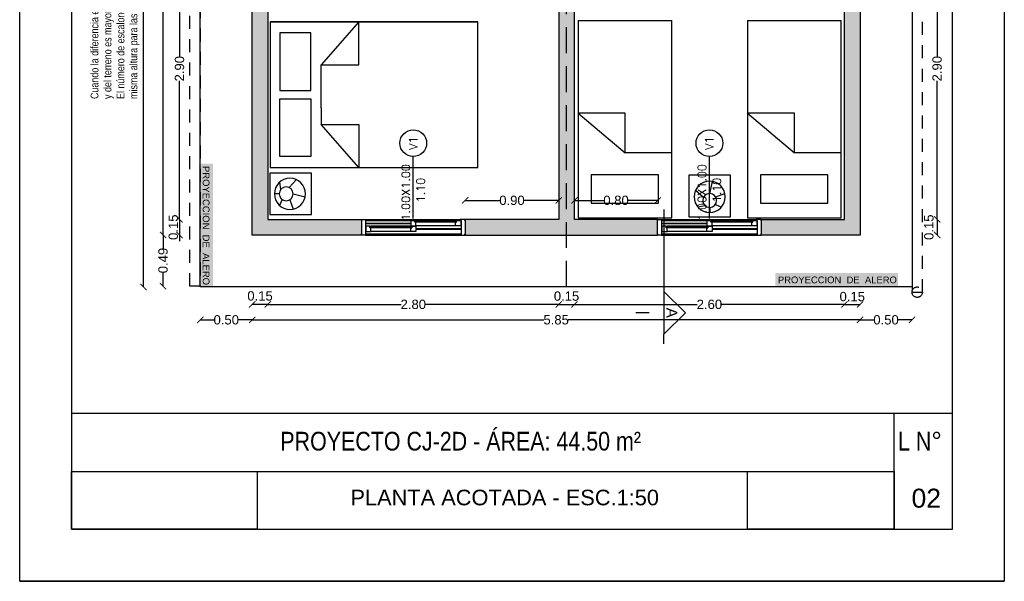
# Model space of a CAD drawing. Header units: millimetres. Extents: x 201 to 840, y 135 to 685.
# Tile 172 of 219: x 324.85 to 334.32, y 335.53 to 340.93. Entities that reach past the tile are written whole.
import ezdxf
from ezdxf.enums import TextEntityAlignment as Align

# ---------------------------------------------------------------- set-up
doc = ezdxf.new("R2010")
doc.units = ezdxf.units.MM
doc.linetypes.add('HIDDEN', pattern=[0.375, 0.25, -0.125])
doc.linetypes.add('HIDDEN2', pattern=[0.1875, 0.125, -0.0625])
for name, color, linetype in [('01', 1, 'Continuous'), ('ABERTURAS', 2, 'Continuous'), ('cota', 2, 'Continuous'), ('EQUIPAMIENTO MOVIL', 1, 'Continuous'), ('L1', 2, 'Continuous'), ('LAMINA', 6, 'Continuous'), ('LINEA DE CORTE', 4, 'Continuous'), ('LLAMADAS', 1, 'Continuous'), ('LLENO MURO', 251, 'Continuous'), ('muro', 6, 'Continuous'), ('piso', 1, 'Continuous'), ('pluvial', 30, 'Continuous'), ('PROYECCIONES', 2, 'Continuous'), ('TEXT', 4, 'Continuous'), ('TEXTO LAMINA', 2, 'Continuous')]:
    doc.layers.add(name, color=color, linetype=linetype)
doc.styles.add('ARIAL', font='arial.ttf', dxfattribs={"height": 0.06})
doc.styles.add('ROMANS', font='romans.shx')
doc.styles.get("Standard").update_dxf_attribs({"font": 'arial.ttf'})
doc.styles.add('STYLE1', font='ARIALUNI.TTF', dxfattribs={"height": 0.09})
doc.dimstyles.new('D3', dxfattribs={"dimscale": 0, "dimtxt": 0.09, "dimasz": 0.06, "dimexe": 0, "dimexo": 0.15, "dimgap": 0, "dimtad": 0, "dimzin": 0, "dimdsep": 46, "dimtxsty": 'STYLE1', "dimblk": 'ARCHTICK', "dimcen": 1, "dimse1": 1, "dimse2": 1, "dimclrd": 1, "dimclre": 1, "dimclrt": 3, "dimadec": 0, "dimazin": 0, "dimtfac": 1, "dimtmove": 2, "dimatfit": 1, "dimldrblk": 'OPEN90', "dimfxl": 1, "dimtolj": 1, "dimtzin": 0, "dimarcsym": 0})
picture_1 = doc.add_image_def('image1.jpg', size_in_pixel=(635, 198))
picture_2 = doc.add_image_def('image2.png', size_in_pixel=(322, 127))
picture_3 = doc.add_image_def('image5.jpg', size_in_pixel=(635, 198))
picture_4 = doc.add_image_def('image6.png', size_in_pixel=(322, 127))

# ---------------------------------------------------------------- blocks, each defined once
blk = doc.blocks.new('_ARCHTICK')
at = {"color": 0, "linetype": 'ByBlock', "const_width": 0.15}
blk.add_lwpolyline([(-0.5, -0.5), (0.5, 0.5)], dxfattribs=at)
blk = doc.blocks.new('*D25')
at = {"layer": 'cota', "color": 1, "lineweight": -2}
for p, q in [((326.3863, 341.9115), (326.3863, 340.5791)), ((326.3863, 339.0115), (326.3863, 340.3439))]:
    blk.add_line(p, q, dxfattribs=at)
at = {"layer": 'DEFPOINTS', "color": 0}
for p in [(326.3863, 341.9115), (327.236, 341.9115), (327.2962, 339.0115)]:
    blk.add_point(p, dxfattribs=at)
at = {"layer": 'cota', "color": 1, "lineweight": -2, "xscale": 0.06, "yscale": 0.06, "zscale": 0.06}
for p, rotation in [((326.3863, 341.9115), 90), ((326.3863, 339.0115), 270)]:
    blk.add_blockref('_ARCHTICK', p, dxfattribs=dict(at, rotation=rotation))
at = {"layer": 'cota', "color": 3, "insert": (326.3863, 340.4615), "char_height": 0.09, "attachment_point": 5, "rotation": 90, "style": 'STYLE1'}
blk.add_mtext('\\A1;2.90', dxfattribs=at)
blk = doc.blocks.new('_OPEN90')
at = {"color": 0, "linetype": 'ByBlock'}
for p, q in [((0, 0), (-1, 0)), ((-0.5, 0.5), (0, 0)), ((0, 0), (-0.5, -0.5))]:
    blk.add_line(p, q, dxfattribs=at)
blk = doc.blocks.new('*D26')
at = {"layer": 'cota', "color": 1, "lineweight": -2}
for p, q in [((326.3863, 339.0115), (326.3863, 339.0715)), ((326.3863, 339.0115), (326.3863, 338.8615)), ((326.3863, 338.8615), (326.3863, 338.8015))]:
    blk.add_line(p, q, dxfattribs=at)
at = {"layer": 'DEFPOINTS', "color": 0}
for p in [(327.2962, 339.0115), (326.3863, 338.8615), (327.1462, 338.8615)]:
    blk.add_point(p, dxfattribs=at)
at = {"layer": 'cota', "color": 1, "lineweight": -2, "xscale": 0.06, "yscale": 0.06, "zscale": 0.06}
for p, rotation in [((326.3863, 339.0115), 270), ((326.3863, 338.8615), 90)]:
    blk.add_blockref('_ARCHTICK', p, dxfattribs=dict(at, rotation=rotation))
at = {"layer": 'cota', "color": 3, "insert": (326.3263, 338.9365), "char_height": 0.09, "attachment_point": 5, "rotation": 90, "style": 'STYLE1'}
blk.add_mtext('\\A1;0.15', dxfattribs=at)
blk = doc.blocks.new('*D32')
at = {"layer": 'cota', "color": 1, "lineweight": -2}
for p, q in [((327.236, 338.1939), (328.5184, 338.1939)), ((330.036, 338.1939), (328.7536, 338.1939))]:
    blk.add_line(p, q, dxfattribs=at)
at = {"layer": 'DEFPOINTS', "color": 0}
for p in [(327.236, 339.0115), (330.036, 339.0115), (330.036, 338.1939)]:
    blk.add_point(p, dxfattribs=at)
at = {"layer": 'cota', "color": 1, "lineweight": -2, "xscale": 0.06, "yscale": 0.06, "zscale": 0.06, "rotation": 180}
blk.add_blockref('_ARCHTICK', (327.236, 338.1939), dxfattribs=at)
at = {"layer": 'cota', "color": 1, "lineweight": -2, "xscale": 0.06, "yscale": 0.06, "zscale": 0.06}
blk.add_blockref('_ARCHTICK', (330.036, 338.1939), dxfattribs=at)
at = {"layer": 'cota', "color": 3, "insert": (328.636, 338.1939), "char_height": 0.09, "attachment_point": 5, "style": 'STYLE1'}
blk.add_mtext('\\A1;2.80', dxfattribs=at)
blk = doc.blocks.new('*D33')
at = {"layer": 'cota', "color": 1, "lineweight": -2}
blk.add_line((330.036, 338.1939), (330.186, 338.1939), dxfattribs=at)
at = {"layer": 'DEFPOINTS', "color": 0}
for p in [(330.036, 339.0115), (330.186, 339.0115), (330.186, 338.1939)]:
    blk.add_point(p, dxfattribs=at)
at = {"layer": 'cota', "color": 1, "lineweight": -2, "xscale": 0.06, "yscale": 0.06, "zscale": 0.06, "rotation": 180}
blk.add_blockref('_ARCHTICK', (330.036, 338.1939), dxfattribs=at)
at = {"layer": 'cota', "color": 1, "lineweight": -2, "xscale": 0.06, "yscale": 0.06, "zscale": 0.06}
blk.add_blockref('_ARCHTICK', (330.186, 338.1939), dxfattribs=at)
at = {"layer": 'cota', "color": 3, "insert": (330.111, 338.2733), "char_height": 0.09, "attachment_point": 5, "style": 'STYLE1'}
blk.add_mtext('\\A1;0.15', dxfattribs=at)
blk = doc.blocks.new('*D34')
at = {"layer": 'cota', "color": 1, "lineweight": -2}
for p, q in [((330.186, 338.1939), (331.3684, 338.1939)), ((332.786, 338.1939), (331.6036, 338.1939))]:
    blk.add_line(p, q, dxfattribs=at)
at = {"layer": 'DEFPOINTS', "color": 0}
for p in [(330.186, 339.0115), (332.786, 339.0115), (332.786, 338.1939)]:
    blk.add_point(p, dxfattribs=at)
at = {"layer": 'cota', "color": 1, "lineweight": -2, "xscale": 0.06, "yscale": 0.06, "zscale": 0.06, "rotation": 180}
blk.add_blockref('_ARCHTICK', (330.186, 338.1939), dxfattribs=at)
at = {"layer": 'cota', "color": 1, "lineweight": -2, "xscale": 0.06, "yscale": 0.06, "zscale": 0.06}
blk.add_blockref('_ARCHTICK', (332.786, 338.1939), dxfattribs=at)
at = {"layer": 'cota', "color": 3, "insert": (331.486, 338.1939), "char_height": 0.09, "attachment_point": 5, "style": 'STYLE1'}
blk.add_mtext('\\A1;2.60', dxfattribs=at)
blk = doc.blocks.new('*D35')
at = {"layer": 'cota', "color": 1, "lineweight": -2}
blk.add_line((332.786, 338.1939), (332.936, 338.1939), dxfattribs=at)
at = {"layer": 'DEFPOINTS', "color": 0}
for p in [(332.786, 339.0115), (332.936, 339.0115), (332.936, 338.1939)]:
    blk.add_point(p, dxfattribs=at)
at = {"layer": 'cota', "color": 1, "lineweight": -2, "xscale": 0.06, "yscale": 0.06, "zscale": 0.06, "rotation": 180}
blk.add_blockref('_ARCHTICK', (332.786, 338.1939), dxfattribs=at)
at = {"layer": 'cota', "color": 1, "lineweight": -2, "xscale": 0.06, "yscale": 0.06, "zscale": 0.06}
blk.add_blockref('_ARCHTICK', (332.936, 338.1939), dxfattribs=at)
at = {"layer": 'cota', "color": 3, "insert": (332.861, 338.2688), "char_height": 0.09, "attachment_point": 5, "style": 'STYLE1'}
blk.add_mtext('\\A1;0.15', dxfattribs=at)
blk = doc.blocks.new('*D36')
at = {"layer": 'cota', "color": 1, "lineweight": -2}
blk.add_line((327.236, 338.1939), (327.086, 338.1939), dxfattribs=at)
at = {"layer": 'DEFPOINTS', "color": 0}
for p in [(327.086, 339.0115), (327.236, 339.0115), (327.086, 338.1939)]:
    blk.add_point(p, dxfattribs=at)
at = {"layer": 'cota', "color": 1, "lineweight": -2, "xscale": 0.06, "yscale": 0.06, "zscale": 0.06, "rotation": 180}
blk.add_blockref('_ARCHTICK', (327.086, 338.1939), dxfattribs=at)
at = {"layer": 'cota', "color": 1, "lineweight": -2, "xscale": 0.06, "yscale": 0.06, "zscale": 0.06}
blk.add_blockref('_ARCHTICK', (327.236, 338.1939), dxfattribs=at)
at = {"layer": 'cota', "color": 3, "insert": (327.161, 338.2751), "char_height": 0.09, "attachment_point": 5, "style": 'STYLE1'}
blk.add_mtext('\\A1;0.15', dxfattribs=at)
blk = doc.blocks.new('*D37')
at = {"layer": 'cota', "color": 1, "lineweight": -2}
for p, q in [((329.136, 339.1945), (329.4693, 339.1945)), ((330.036, 339.1945), (329.7027, 339.1945))]:
    blk.add_line(p, q, dxfattribs=at)
at = {"layer": 'DEFPOINTS', "color": 0}
for p in [(330.036, 339.1945), (330.036, 339.0115), (329.136, 338.9365)]:
    blk.add_point(p, dxfattribs=at)
at = {"layer": 'cota', "color": 1, "lineweight": -2, "xscale": 0.06, "yscale": 0.06, "zscale": 0.06, "rotation": 180}
blk.add_blockref('_ARCHTICK', (329.136, 339.1945), dxfattribs=at)
at = {"layer": 'cota', "color": 1, "lineweight": -2, "xscale": 0.06, "yscale": 0.06, "zscale": 0.06}
blk.add_blockref('_ARCHTICK', (330.036, 339.1945), dxfattribs=at)
at = {"layer": 'cota', "color": 3, "insert": (329.586, 339.1945), "char_height": 0.09, "attachment_point": 5, "style": 'STYLE1'}
blk.add_mtext('\\A1;0.90', dxfattribs=at)
blk = doc.blocks.new('*D38')
at = {"layer": 'cota', "color": 1, "lineweight": -2}
for p, q in [((333.6776, 341.9115), (333.6776, 340.5791)), ((333.6776, 339.0115), (333.6776, 340.3439))]:
    blk.add_line(p, q, dxfattribs=at)
at = {"layer": 'DEFPOINTS', "color": 0}
for p in [(332.786, 341.9115), (333.6776, 341.9115), (332.786, 339.0115)]:
    blk.add_point(p, dxfattribs=at)
at = {"layer": 'cota', "color": 1, "lineweight": -2, "xscale": 0.06, "yscale": 0.06, "zscale": 0.06}
for p, rotation in [((333.6776, 341.9115), 90), ((333.6776, 339.0115), 270)]:
    blk.add_blockref('_ARCHTICK', p, dxfattribs=dict(at, rotation=rotation))
at = {"layer": 'cota', "color": 3, "insert": (333.6776, 340.4615), "char_height": 0.09, "attachment_point": 5, "rotation": 90, "style": 'STYLE1'}
blk.add_mtext('\\A1;2.90', dxfattribs=at)
blk = doc.blocks.new('*D40')
at = {"layer": 'cota', "color": 1, "lineweight": -2}
blk.add_line((333.6776, 339.0115), (333.6776, 338.8615), dxfattribs=at)
at = {"layer": 'DEFPOINTS', "color": 0}
for p in [(332.786, 339.0115), (332.936, 338.8615), (333.6776, 338.8615)]:
    blk.add_point(p, dxfattribs=at)
at = {"layer": 'cota', "color": 1, "lineweight": -2, "xscale": 0.06, "yscale": 0.06, "zscale": 0.06}
for p, rotation in [((333.6776, 339.0115), 90), ((333.6776, 338.8615), 270)]:
    blk.add_blockref('_ARCHTICK', p, dxfattribs=dict(at, rotation=rotation))
at = {"layer": 'cota', "color": 3, "insert": (333.5984, 338.9365), "char_height": 0.09, "attachment_point": 5, "rotation": 90, "style": 'STYLE1'}
blk.add_mtext('\\A1;0.15', dxfattribs=at)
blk = doc.blocks.new('*D49')
at = {"layer": 'cota', "color": 1, "lineweight": -2}
for p, q in [((326.2273, 338.8615), (326.2273, 338.7325)), ((326.2273, 338.3698), (326.2273, 338.4988))]:
    blk.add_line(p, q, dxfattribs=at)
at = {"layer": 'DEFPOINTS', "color": 0}
for p in [(326.2273, 338.8615), (327.086, 338.8615), (326.486, 338.3698)]:
    blk.add_point(p, dxfattribs=at)
at = {"layer": 'cota', "color": 1, "lineweight": -2, "xscale": 0.06, "yscale": 0.06, "zscale": 0.06}
for p, rotation in [((326.2273, 338.8615), 90), ((326.2273, 338.3698), 270)]:
    blk.add_blockref('_ARCHTICK', p, dxfattribs=dict(at, rotation=rotation))
at = {"layer": 'cota', "color": 3, "insert": (326.2273, 338.6157), "char_height": 0.09, "attachment_point": 5, "rotation": 90, "style": 'STYLE1'}
blk.add_mtext('\\A1;0.49', dxfattribs=at)
blk = doc.blocks.new('*D50')
at = {"layer": 'cota', "color": 1, "lineweight": -2}
for p, q in [((326.2273, 347.3642), (326.2273, 342.9325)), ((326.2273, 338.8615), (326.2273, 342.6987))]:
    blk.add_line(p, q, dxfattribs=at)
at = {"layer": 'DEFPOINTS', "color": 0}
for p in [(326.2273, 347.3642), (327.086, 347.3642), (327.086, 338.8615)]:
    blk.add_point(p, dxfattribs=at)
at = {"layer": 'cota', "color": 1, "lineweight": -2, "xscale": 0.06, "yscale": 0.06, "zscale": 0.06}
for p, rotation in [((326.2273, 347.3642), 90), ((326.2273, 338.8615), 270)]:
    blk.add_blockref('_ARCHTICK', p, dxfattribs=dict(at, rotation=rotation))
at = {"layer": 'cota', "color": 3, "insert": (326.2273, 342.8156), "char_height": 0.09, "attachment_point": 5, "rotation": 90, "style": 'STYLE1'}
blk.add_mtext('\\A1;8.50', dxfattribs=at)
blk = doc.blocks.new('*D56')
at = {"layer": 'cota', "color": 1, "lineweight": -2}
for p, q in [((327.086, 338.045), (329.8938, 338.045)), ((332.936, 338.045), (330.1282, 338.045))]:
    blk.add_line(p, q, dxfattribs=at)
at = {"layer": 'DEFPOINTS', "color": 0}
for p in [(327.086, 338.8615), (332.936, 338.8615), (332.936, 338.045)]:
    blk.add_point(p, dxfattribs=at)
at = {"layer": 'cota', "color": 1, "lineweight": -2, "xscale": 0.06, "yscale": 0.06, "zscale": 0.06, "rotation": 180}
blk.add_blockref('_ARCHTICK', (327.086, 338.045), dxfattribs=at)
at = {"layer": 'cota', "color": 1, "lineweight": -2, "xscale": 0.06, "yscale": 0.06, "zscale": 0.06}
blk.add_blockref('_ARCHTICK', (332.936, 338.045), dxfattribs=at)
at = {"layer": 'cota', "color": 3, "insert": (330.011, 338.0453), "char_height": 0.09, "attachment_point": 5, "style": 'STYLE1'}
blk.add_mtext('\\A1;5.85', dxfattribs=at)
blk = doc.blocks.new('*D57')
at = {"layer": 'cota', "color": 1, "lineweight": -2}
for p, q in [((332.936, 338.045), (333.0693, 338.045)), ((333.436, 338.045), (333.3027, 338.045))]:
    blk.add_line(p, q, dxfattribs=at)
at = {"layer": 'DEFPOINTS', "color": 0}
for p in [(332.936, 338.8615), (333.436, 338.8615), (333.436, 338.045)]:
    blk.add_point(p, dxfattribs=at)
at = {"layer": 'cota', "color": 1, "lineweight": -2, "xscale": 0.06, "yscale": 0.06, "zscale": 0.06, "rotation": 180}
blk.add_blockref('_ARCHTICK', (332.936, 338.045), dxfattribs=at)
at = {"layer": 'cota', "color": 1, "lineweight": -2, "xscale": 0.06, "yscale": 0.06, "zscale": 0.06}
blk.add_blockref('_ARCHTICK', (333.436, 338.045), dxfattribs=at)
at = {"layer": 'cota', "color": 3, "insert": (333.186, 338.045), "char_height": 0.09, "attachment_point": 5, "style": 'STYLE1'}
blk.add_mtext('\\A1;0.50', dxfattribs=at)
blk = doc.blocks.new('*D59')
at = {"layer": 'cota', "color": 1, "lineweight": -2}
for p, q in [((326.039, 347.3642), (326.039, 342.9797)), ((326.039, 338.3615), (326.039, 342.746))]:
    blk.add_line(p, q, dxfattribs=at)
at = {"layer": 'DEFPOINTS', "color": 0}
for p in [(326.039, 347.3642), (327.086, 347.3642), (326.586, 338.3615)]:
    blk.add_point(p, dxfattribs=at)
at = {"layer": 'cota', "color": 1, "lineweight": -2, "xscale": 0.06, "yscale": 0.06, "zscale": 0.06}
for p, rotation in [((326.039, 347.3642), 90), ((326.039, 338.3615), 270)]:
    blk.add_blockref('_ARCHTICK', p, dxfattribs=dict(at, rotation=rotation))
at = {"layer": 'cota', "color": 3, "insert": (326.039, 342.8629), "char_height": 0.09, "attachment_point": 5, "rotation": 90, "style": 'STYLE1'}
blk.add_mtext('\\A1;9.00', dxfattribs=at)
blk = doc.blocks.new('*D62')
at = {"layer": 'cota', "color": 1, "lineweight": -2}
for p, q in [((326.586, 338.045), (326.7193, 338.045)), ((327.086, 338.045), (326.9527, 338.045))]:
    blk.add_line(p, q, dxfattribs=at)
at = {"layer": 'DEFPOINTS', "color": 0}
for p in [(327.086, 338.8615), (326.586, 338.3615), (326.586, 338.045)]:
    blk.add_point(p, dxfattribs=at)
at = {"layer": 'cota', "color": 1, "lineweight": -2, "xscale": 0.06, "yscale": 0.06, "zscale": 0.06, "rotation": 180}
blk.add_blockref('_ARCHTICK', (326.586, 338.045), dxfattribs=at)
at = {"layer": 'cota', "color": 1, "lineweight": -2, "xscale": 0.06, "yscale": 0.06, "zscale": 0.06}
blk.add_blockref('_ARCHTICK', (327.086, 338.045), dxfattribs=at)
at = {"layer": 'cota', "color": 3, "insert": (326.836, 338.045), "char_height": 0.09, "attachment_point": 5, "style": 'STYLE1'}
blk.add_mtext('\\A1;0.50', dxfattribs=at)
blk = doc.blocks.new('A$C6A8D2FFF')
at = {"color": 1}
for p, q in [((0.2136, 0.2599), (0.1461, 0.3368)), ((0.2958, 0.2419), (0.3062, 0.3131)), ((0.1766, 0.2), (0.0604, 0.1718)), ((0.3106, 0.2), (0.3577, 0.2)), ((0.2095, 0.1423), (0.1752, 0.0535)), ((0.2812, 0.1446), (0.3067, 0.0873))]:
    blk.add_line(p, q, dxfattribs=at)
blk.add_lwpolyline([(0, 0.4), (0.4, 0.4), (0.4, 0), (0, 0)], close=True)
for centre, radius in [((0.2077, 0.2), 0.15), ((0.2436, 0.2), 0.067)]:
    blk.add_circle(centre, radius)
blk = doc.blocks.new('TYHYTH')
at = {"layer": 'EQUIPAMIENTO MOVIL', "color": 1}
for p, q in [((0.5712, 0.9908), (-0.8288, 0.9908)), ((-0.8288, 0.9908), (-0.8288, -1.0092)), ((0.5712, 0.9908), (0.5712, -1.0092)), ((0.5712, -1.0092), (0.5712, 0.9908)), ((-0.7236, 0.8969), (-0.169, 0.8969)), ((-0.7236, 0.5979), (-0.7236, 0.8969)), ((-0.169, 0.8969), (-0.169, 0.5979)), ((-0.169, 0.8969), (-0.169, 0.5979)), ((-0.0885, 0.8969), (-0.0885, 0.5979)), ((0.4661, 0.8969), (-0.0885, 0.8969)), ((0.4661, 0.8969), (-0.0885, 0.8969)), ((0.4661, 0.5979), (0.4661, 0.8969)), ((0.4661, 0.5979), (0.4661, 0.8969)), ((-0.169, 0.5979), (-0.7236, 0.5979)), ((-0.0885, 0.5979), (0.4661, 0.5979)), ((-0.0885, 0.5979), (0.4661, 0.5979)), ((-0.8288, 0.1369), (-0.4163, 0.5003)), ((-0.2538, 0.5003), (-0.4163, 0.5003)), ((-0.4163, 0.5003), (-0.4163, 0.1369)), ((-0.2538, 0.5003), (0.1587, 0.5003)), ((0.5712, 0.1369), (0.1587, 0.5003)), ((0.1587, 0.5003), (0.1587, 0.1369)), ((0.5712, -1.0092), (0.5712, 0.2908)), ((-0.4163, 0.1369), (-0.8288, 0.1369)), ((0.1587, 0.1369), (0.5712, 0.1369)), ((0.5712, -0.1592), (0.5712, -1.0092)), ((-0.8288, -1.0092), (0.5712, -1.0092)), ((-0.8288, -1.0092), (0.5712, -1.0092)), ((-0.8288, -1.0092), (0.5712, -1.0092))]:
    blk.add_line(p, q, dxfattribs=at)
blk = doc.blocks.new('45Y54')
for p, q in [((-0.861, 0.2597), (-0.861, -0.6403)), ((1.039, 0.2597), (-0.861, 0.2597)), ((0.147, 0.2597), (-0.2356, -0.1927)), ((0.147, -0.1927), (0.147, 0.2597)), ((1.039, 0.2597), (1.039, -0.6403)), ((-0.7208, 0.1348), (-0.7208, -0.5127)), ((-0.4462, 0.1348), (-0.7208, 0.1348)), ((-0.4462, -0.5127), (-0.4462, 0.1348)), ((-0.2356, -0.6403), (-0.2356, -0.1927)), ((-0.2356, -0.1927), (0.147, -0.1927)), ((-0.7208, -0.5127), (-0.4462, -0.5127)), ((-0.861, -0.6403), (1.039, -0.6403))]:
    blk.add_line(p, q)
blk = doc.blocks.new('*D290')
at = {"layer": 'cota', "color": 1, "lineweight": -2}
for p, q in [((330.186, 339.1945), (330.4706, 339.1945)), ((330.9886, 339.1945), (330.704, 339.1945))]:
    blk.add_line(p, q, dxfattribs=at)
at = {"layer": 'DEFPOINTS', "color": 0}
for p in [(330.9886, 339.1945), (330.186, 339.0115), (330.9886, 339.0115)]:
    blk.add_point(p, dxfattribs=at)
at = {"layer": 'cota', "color": 1, "lineweight": -2, "xscale": 0.06, "yscale": 0.06, "zscale": 0.06, "rotation": 180}
blk.add_blockref('_ARCHTICK', (330.186, 339.1945), dxfattribs=at)
at = {"layer": 'cota', "color": 1, "lineweight": -2, "xscale": 0.06, "yscale": 0.06, "zscale": 0.06}
blk.add_blockref('_ARCHTICK', (330.9886, 339.1945), dxfattribs=at)
at = {"layer": 'cota', "color": 3, "insert": (330.5873, 339.1945), "char_height": 0.09, "attachment_point": 5, "style": 'STYLE1'}
blk.add_mtext('\\A1;0.80', dxfattribs=at)

msp = doc.modelspace()

# ---------------------------------------------------------------- hatches: boundary and pattern name
at = {"layer": 'LLENO MURO'}
h = msp.add_hatch(color=256, dxfattribs=at)
h.paths.add_polyline_path([(328.6843, 347.3642), (328.636, 347.3642), (328.636, 347.2142), (328.6843, 347.2142)])
h.paths.add_polyline_path([(329.071, 342.0615), (327.236, 342.0615), (327.236, 342.5965), (327.086, 342.5965), (327.086, 338.8615), (328.136, 338.8615), (328.136, 339.0115), (327.236, 339.0115), (327.236, 341.9115), (329.071, 341.9115)])
h.paths.add_polyline_path([(330.986, 339.0115), (330.186, 339.0115), (330.186, 341.9115), (330.286, 341.9115), (330.286, 342.0615), (329.936, 342.0615), (329.936, 341.9115), (330.036, 341.9115), (330.036, 339.0115), (329.136, 339.0115), (329.136, 338.8615), (330.986, 338.8615)])
h.paths.add_polyline_path([(331.936, 345.4629), (331.786, 345.4629), (331.786, 344.6615), (331.186, 344.6615), (331.186, 344.5115), (331.786, 344.5115), (331.786, 344.4615), (331.936, 344.4615)])
h.paths.add_polyline_path([(331.936, 347.3642), (330.111, 347.3642), (330.111, 347.2142), (331.786, 347.2142), (331.786, 346.3115), (331.936, 346.3115)])
h.paths.add_polyline_path([(330.111, 347.3642), (328.6843, 347.3642), (328.6843, 347.2142), (329.3391, 347.2142), (329.3391, 347.166), (329.4891, 347.166), (329.4891, 347.2142), (330.111, 347.2142)])
h.paths.add_polyline_path([(329.4891, 346.401), (329.3391, 346.401), (329.3391, 346.0133), (329.3041, 346.0133), (329.3041, 345.8633), (329.3391, 345.8633), (329.3391, 344.6615), (327.236, 344.6615), (327.236, 344.964), (327.086, 344.964), (327.086, 344.4615), (327.236, 344.4615), (327.236, 344.5115), (329.4891, 344.5115)])
h.paths.add_polyline_path([(328.5391, 346.0115), (327.086, 346.0115), (327.086, 345.564), (327.236, 345.564), (327.236, 345.8615), (328.5391, 345.8615)])
h.paths.add_polyline_path([(327.236, 347.3642), (327.086, 347.3642), (327.086, 346.0115), (327.236, 346.0115)])
h.paths.add_polyline_path([(332.936, 342.0615), (331.936, 342.0615), (331.936, 342.5965), (331.786, 342.5965), (331.786, 342.0615), (331.151, 342.0615), (331.151, 341.9115), (332.786, 341.9115), (332.786, 339.0115), (331.986, 339.0115), (331.986, 338.8615), (332.936, 338.8615)])
h.paths.add_polyline_path([(326.8044, 341.7333), (326.8044, 341.3572), (326.9235, 341.3572), (326.9235, 341.7333)])
h.paths.add_polyline_path([(326.5728, 339.5488), (326.5728, 338.3709), (326.7068, 338.3709), (326.7068, 339.5488)])
h.paths.add_polyline_path([(332.122, 338.3606), (333.2999, 338.3606), (333.2999, 338.4945), (332.122, 338.4945)])

# ---------------------------------------------------------------- linework, layer by layer
msp.add_lwpolyline([(324.8477, 335.5296), (324.8477, 350.7771), (334.3243, 350.7771), (334.3243, 335.5296)], close=True)
at = {"layer": 'ABERTURAS', "color": 1}
for p, q in [((328.186, 339.0115), (329.086, 339.0115)), ((328.186, 339.0015), (329.086, 339.0015)), ((329.0431, 338.9995), (328.6613, 338.9995)), ((331.036, 339.0115), (331.936, 339.0115)), ((331.036, 339.0015), (331.936, 339.0015)), ((331.8931, 338.9995), (331.5113, 338.9995)), ((328.176, 338.977), (328.611, 338.977)), ((328.176, 338.972), (328.611, 338.972)), ((328.611, 338.896), (328.2286, 338.896)), ((328.6107, 338.946), (328.2289, 338.946)), ((329.0434, 338.9495), (328.661, 338.9495)), ((328.661, 338.9235), (329.096, 338.9235)), ((328.661, 338.9185), (329.096, 338.9185)), ((331.026, 338.977), (331.461, 338.977)), ((331.026, 338.972), (331.461, 338.972)), ((331.461, 338.896), (331.0786, 338.896)), ((331.4607, 338.946), (331.0789, 338.946)), ((331.8934, 338.9495), (331.511, 338.9495)), ((331.511, 338.9235), (331.946, 338.9235)), ((331.511, 338.9185), (331.946, 338.9185)), ((328.176, 338.8715), (329.096, 338.8715)), ((329.096, 338.8615), (328.176, 338.8615)), ((328.176, 338.8615), (329.096, 338.8615)), ((331.026, 338.8715), (331.946, 338.8715)), ((331.946, 338.8615), (331.026, 338.8615)), ((331.026, 338.8615), (331.946, 338.8615))]:
    msp.add_line(p, q, dxfattribs=at)
at = {"layer": 'ABERTURAS'}
for points in [[(328.1386, 339.0015), (328.1386, 339.0115), (328.186, 339.0115), (328.186, 339.0015), (328.176, 339.0015), (328.176, 338.8615), (328.1386, 338.8615), (328.1386, 338.8715)], [(328.611, 338.971), (328.611, 338.9495), (328.661, 338.9495), (328.661, 338.9845), (328.651, 338.9845), (328.651, 338.9995), (328.611, 338.9995), (328.611, 338.978), (328.611, 338.978), (328.611, 338.971), (328.611, 338.971)], [(329.0934, 338.971), (329.0934, 338.9495), (329.0434, 338.9495), (329.0434, 338.9845), (329.0534, 338.9845), (329.0534, 338.9995), (329.0934, 338.9995), (329.0934, 338.978), (329.0934, 338.978), (329.0934, 338.971), (329.0934, 338.971)], [(329.1335, 339.0015), (329.1335, 339.0115), (329.086, 339.0115), (329.086, 339.0015), (329.096, 339.0015), (329.096, 338.8615), (329.1335, 338.8615), (329.1335, 338.8715)], [(330.9886, 339.0015), (330.9886, 339.0115), (331.036, 339.0115), (331.036, 339.0015), (331.026, 339.0015), (331.026, 338.8615), (330.9886, 338.8615), (330.9886, 338.8715)], [(331.461, 338.971), (331.461, 338.9495), (331.511, 338.9495), (331.511, 338.9845), (331.501, 338.9845), (331.501, 338.9995), (331.461, 338.9995), (331.461, 338.978), (331.461, 338.978), (331.461, 338.971), (331.461, 338.971)], [(331.9434, 338.971), (331.9434, 338.9495), (331.8934, 338.9495), (331.8934, 338.9845), (331.9034, 338.9845), (331.9034, 338.9995), (331.9434, 338.9995), (331.9434, 338.978), (331.9434, 338.978), (331.9434, 338.971), (331.9434, 338.971)], [(331.9835, 339.0015), (331.9835, 339.0115), (331.936, 339.0115), (331.936, 339.0015), (331.946, 339.0015), (331.946, 338.8615), (331.9835, 338.8615), (331.9835, 338.8715)], [(328.1786, 338.9175), (328.1786, 338.896), (328.2286, 338.896), (328.2286, 338.931), (328.2186, 338.931), (328.2186, 338.946), (328.1786, 338.946), (328.1786, 338.9245), (328.1786, 338.9245), (328.1786, 338.9175), (328.1786, 338.9175)], [(328.661, 338.9175), (328.661, 338.896), (328.611, 338.896), (328.611, 338.931), (328.621, 338.931), (328.621, 338.946), (328.661, 338.946), (328.661, 338.9245), (328.661, 338.9245), (328.661, 338.9175), (328.661, 338.9175)], [(331.0286, 338.9175), (331.0286, 338.896), (331.0786, 338.896), (331.0786, 338.931), (331.0686, 338.931), (331.0686, 338.946), (331.0286, 338.946), (331.0286, 338.9245), (331.0286, 338.9245), (331.0286, 338.9175), (331.0286, 338.9175)], [(331.511, 338.9175), (331.511, 338.896), (331.461, 338.896), (331.461, 338.931), (331.471, 338.931), (331.471, 338.946), (331.511, 338.946), (331.511, 338.9245), (331.511, 338.9245), (331.511, 338.9175), (331.511, 338.9175)]]:
    msp.add_lwpolyline(points, dxfattribs=at)
for points in [[(328.6613, 338.9995), (328.6613, 338.9895), (328.6513, 338.9895), (328.6513, 338.9995)], [(329.0431, 338.9995), (329.0431, 338.9895), (329.0531, 338.9895), (329.0531, 338.9995)], [(331.5113, 338.9995), (331.5113, 338.9895), (331.5013, 338.9895), (331.5013, 338.9995)], [(331.8931, 338.9995), (331.8931, 338.9895), (331.9031, 338.9895), (331.9031, 338.9995)], [(328.2289, 338.946), (328.2289, 338.936), (328.2189, 338.936), (328.2189, 338.946)], [(328.6107, 338.946), (328.6107, 338.936), (328.6207, 338.936), (328.6207, 338.946)], [(331.0789, 338.946), (331.0789, 338.936), (331.0689, 338.936), (331.0689, 338.946)], [(331.4607, 338.946), (331.4607, 338.936), (331.4707, 338.936), (331.4707, 338.946)]]:
    msp.add_lwpolyline(points, close=True, dxfattribs=at)
at = {"layer": 'ABERTURAS', "color": 1}
for points in [[(329.0534, 338.985), (328.6513, 338.985), (328.6513, 338.989), (329.0534, 338.989)], [(331.9034, 338.985), (331.5013, 338.985), (331.5013, 338.989), (331.9034, 338.989)], [(328.2186, 338.9355), (328.6208, 338.9355), (328.6208, 338.9315), (328.2186, 338.9315)], [(331.0686, 338.9355), (331.4708, 338.9355), (331.4708, 338.9315), (331.0686, 338.9315)]]:
    msp.add_lwpolyline(points, dxfattribs=at)
at = {"layer": 'L1'}
for p, q in [((328.636, 339.0198), (328.636, 339.6167)), ((331.486, 339.0198), (331.486, 339.6167))]:
    msp.add_line(p, q, dxfattribs=at)
for centre in [(328.636, 339.7453), (331.486, 339.7453)]:
    msp.add_circle(centre, 0.1286, dxfattribs=at)
at = {"layer": 'LAMINA', "color": 2}
for p, q in [((333.8243, 337.1437), (325.3477, 337.1437)), ((333.2654, 336.0296), (333.2654, 337.1437))]:
    msp.add_line(p, q, dxfattribs=at)
at = {"layer": 'LAMINA'}
msp.add_line((325.3477, 336.0296), (333.8243, 336.0296), dxfattribs=at)
at = {"layer": 'LAMINA', "color": 7}
msp.add_line((324.8477, 335.5296), (334.3243, 335.5296), dxfattribs=at)
at = {"layer": 'LAMINA'}
msp.add_lwpolyline([(333.8243, 336.0296), (333.8243, 350.0771), (325.3477, 350.0771), (325.3477, 336.0296)], close=True, dxfattribs=at)
at = {"layer": 'LAMINA', "color": 1}
msp.add_lwpolyline([(325.3477, 336.5866), (333.2654, 336.5866)], dxfattribs=at)
at = {"layer": 'LINEA DE CORTE', "color": 1}
for p, q in [((330.9071, 338.1121), (330.7783, 338.1121)), ((331.0486, 337.8142), (331.0486, 337.9062)), ((331.0486, 337.8142), (331.0486, 337.9062)), ((331.0486, 337.8142), (331.0486, 337.9062)), ((331.0486, 337.8142), (331.0486, 337.9062))]:
    msp.add_line(p, q, dxfattribs=at)
at = {"layer": 'LINEA DE CORTE'}
msp.add_lwpolyline([(331.0486, 339.1062), (331.0486, 337.9062), (331.2546, 338.1121), (331.0486, 338.3181)], dxfattribs=at)
at = {"layer": 'muro'}
for points in [[(327.086, 338.8615), (327.086, 342.5965), (327.236, 342.5965), (327.236, 342.0615), (329.071, 342.0615), (329.071, 341.9115), (327.236, 341.9115), (327.236, 339.0115), (328.136, 339.0115), (328.136, 338.8615), (327.086, 338.8615)], [(331.986, 339.0115), (332.786, 339.0115), (332.786, 341.9115), (331.151, 341.9115), (331.151, 342.0615), (331.786, 342.0615), (331.786, 342.5965), (331.936, 342.5965), (331.936, 342.0615), (332.936, 342.0615), (332.936, 338.8615), (331.986, 338.8615), (331.986, 339.0115)], [(330.036, 341.9115), (330.036, 339.0115), (329.136, 339.0115), (329.136, 338.8615), (330.986, 338.8615), (330.986, 339.0115), (330.186, 339.0115), (330.186, 341.9115), (330.286, 341.9115), (330.286, 342.0615), (329.936, 342.0615), (329.936, 341.9115), (330.036, 341.9115)]]:
    msp.add_lwpolyline(points, dxfattribs=at)
at = {"layer": 'piso'}
for p, q in [((326.586, 338.3615), (326.586, 346.7327)), ((333.436, 342.0615), (333.436, 338.3615)), ((333.436, 338.3615), (326.586, 338.3615))]:
    msp.add_line(p, q, dxfattribs=at)
at = {"layer": 'pluvial', "linetype": 'HIDDEN2'}
msp.add_lwpolyline([(326.586, 347.4725), (332.436, 347.4725), (332.436, 347.8725), (332.536, 347.8725), (332.536, 342.0698), (332.436, 342.0698), (332.436, 347.3725), (326.586, 347.3725), (326.586, 338.3698), (326.486, 338.3698), (326.486, 347.8725), (326.586, 347.8725), (326.586, 347.4725)], dxfattribs=at)
msp.add_lwpolyline([(333.536, 338.3115), (333.536, 342.0615), (333.436, 342.0615), (333.436, 338.3115)], close=True, dxfattribs=at)
at = {"layer": 'pluvial', "linetype": 'HIDDEN'}
msp.add_circle((333.486, 338.3115), 0.05, dxfattribs=at)
at = {"layer": 'PROYECCIONES', "linetype": 'HIDDEN'}
msp.add_lwpolyline([(326.586, 338.3615), (326.586, 347.8642), (332.436, 347.8642), (332.436, 342.0615), (333.436, 342.0615), (333.436, 338.3615)], close=True, dxfattribs=at)
msp.add_lwpolyline([(330.111, 338.3615), (330.111, 347.8642)], dxfattribs=at)

# ---------------------------------------------------------------- block references
at = {"layer": 'EQUIPAMIENTO MOVIL', "rotation": 90}
for name, p in [('TYHYTH', (328.2491, 340.3402)), ('45Y54', (330.4829, 339.8876)), ('45Y54', (332.1137, 339.8876))]:
    msp.add_blockref(name, p, dxfattribs=at)
at = {"layer": 'EQUIPAMIENTO MOVIL', "ltscale": 0.01, "xscale": -1}
msp.add_blockref('A$C6A8D2FFF', (327.6565, 339.0572), dxfattribs=at)
at = {"layer": 'EQUIPAMIENTO MOVIL', "ltscale": 0.01, "xscale": -1, "rotation": 90}
msp.add_blockref('A$C6A8D2FFF', (331.6886, 339.4367), dxfattribs=at)

# ---------------------------------------------------------------- texts
at = {"layer": 'L1', "style": 'ROMANS'}
for p in [(328.636, 339.745), (331.486, 339.745)]:
    msp.add_attdef('V1', text='p1', height=0.07938, rotation=90, dxfattribs=at).set_placement(p, align=Align.MIDDLE)
for p in [(328.6043, 338.9998), (331.4543, 338.9998)]:
    msp.add_attdef('1.00X1.00', p, '0.80', height=0.07938, rotation=90, dxfattribs=at)
for p in [(328.6678, 339.1744), (331.5178, 339.1744)]:
    msp.add_attdef('1.10', text='2.10', height=0.07938, rotation=90, dxfattribs=at).set_placement(p, align=Align.TOP_LEFT)
at = {"layer": 'LINEA DE CORTE', "style": 'ARIAL'}
msp.add_attdef('A', (331.0725, 338.1622), 'LETRA...', height=0.105, rotation=270, dxfattribs=at)
at = {"layer": 'LLAMADAS', "color": 2, "insert": (325.5304, 340.1703), "char_height": 0.075, "attachment_point": 1, "rotation": 90}
msp.add_mtext_dynamic_manual_height_columns('{\\fTechnic|b0|i0|c2|p2;Cuando la diferencia entre el nivel de piso del hall de acceso \\Py del terreno es mayor de 0.20 se colocarán escalones. \\PEl número de escalones es variable según diferencia de nivel y mantieniendo la misma altura para las contrahuellas.}', width=3.264375, gutter_width=12.5, heights=[0], dxfattribs=at)
at = {"layer": 'TEXT', "color": 1, "ltscale": 0.01, "insert": (326.6745, 339.5255), "char_height": 0.065, "width": 1.47, "attachment_point": 1, "rotation": 270, "style": 'STYLE1'}
msp.add_mtext('{\\fArial|b0|i0|c0|p34;PROYECCION  DE  ALERO}', dxfattribs=at)
at = {"layer": 'TEXT', "color": 1, "ltscale": 0.01, "insert": (332.1452, 338.4622), "char_height": 0.065, "width": 1.47, "attachment_point": 1, "style": 'STYLE1'}
msp.add_mtext('{\\fArial|b0|i0|c0|p34;PROYECCION  DE  ALERO}', dxfattribs=at)
at = {"layer": 'TEXTO LAMINA', "color": 4, "style": 'ARIAL'}
msp.add_text('02', height=0.18244, dxfattribs=at).set_placement((333.4316, 336.2381))
at = {"layer": 'TEXTO LAMINA', "color": 2, "style": 'ARIAL'}
msp.add_text('PLANTA ACOTADA - ESC.1:50', height=0.15, dxfattribs=at).set_placement((328.0314, 336.2608))
at = {"layer": 'TEXTO LAMINA', "char_height": 0.18, "attachment_point": 1, "style": 'ARIAL'}
for s, width, insert in [('{\\fTechnic|b0|i0|c2|p2;PROYECTO CJ-2D - ÁREA: 44.50 m²}', 4.338061, (327.3563, 336.9677)), ('{\\fTechnic|b0|i0|c2|p2;L N°}', 0.539921, (333.3016, 336.9677))]:
    msp.add_mtext_dynamic_manual_height_columns(s, width=width, gutter_width=12.5, heights=[0], dxfattribs=dict(at, insert=insert))

# ---------------------------------------------------------------- dimensions: what is measured, and where the dimension line sits
at = {"layer": 'cota'}
for base, p1, p2, angle, picture, middle in [((326.039, 347.3642), (326.586, 338.3615), (327.086, 347.3642), 90, '*D59', (326.039, 342.8629)), ((326.3863, 341.9115), (327.2962, 339.0115), (327.236, 341.9115), 90, '*D25', (326.3863, 340.4615)), ((333.6776, 341.9115), (332.786, 339.0115), (332.786, 341.9115), 90, '*D38', (333.6776, 340.4615)), ((326.3863, 338.8615), (327.2962, 339.0115), (327.1462, 338.8615), 90, '*D26', (326.3263, 338.9365)), ((330.036, 338.1939), (327.236, 339.0115), (330.036, 339.0115), 180, '*D32', (328.636, 338.1939)), ((332.786, 338.1939), (330.186, 339.0115), (332.786, 339.0115), 180, '*D34', (331.486, 338.1939)), ((326.2273, 338.8615), (326.486, 338.3698), (327.086, 338.8615), 90, '*D49', (326.2273, 338.6157)), ((333.436, 338.045), (332.936, 338.8615), (333.436, 338.8615), 180, '*D57', (333.186, 338.045))]:
    dim = msp.add_linear_dim(base=base, p1=p1, p2=p2, angle=angle, dimstyle='D3', override={"dimscale": 1}, dxfattribs=at)
    dim.commit()
    dim.dimension.update_dxf_attribs({"geometry": picture, "text_midpoint": middle})
for base, p1, p2, angle, picture, middle in [((326.2273, 347.3642), (327.086, 338.8615), (327.086, 347.3642), 90, '*D50', (326.2273, 342.8156)), ((330.036, 339.1945), (329.136, 338.9365), (330.036, 339.0115), 180, '*D37', (329.586, 339.1945)), ((327.086, 338.1939), (327.236, 339.0115), (327.086, 339.0115), 180, '*D36', (327.161, 338.2751)), ((330.186, 338.1939), (330.036, 339.0115), (330.186, 339.0115), 180, '*D33', (330.111, 338.2733)), ((332.936, 338.1939), (332.786, 339.0115), (332.936, 339.0115), 180, '*D35', (332.861, 338.2688)), ((333.6776, 338.8615), (332.786, 339.0115), (332.936, 338.8615), 90, '*D40', (333.5984, 338.9365)), ((332.936, 338.045), (327.086, 338.8615), (332.936, 338.8615), 180, '*D56', (330.011, 338.0453))]:
    dim = msp.add_linear_dim(base=base, p1=p1, p2=p2, angle=angle, dimstyle='D3', override={"dimscale": 1}, dxfattribs=at)
    dim.commit()
    dim.dimension.update_dxf_attribs({"geometry": picture, "text_midpoint": middle, "dimtype": 160})
for base, p1, p2, picture, middle in [((330.9886, 339.1945), (330.186, 339.0115), (330.9886, 339.0115), '*D290', (330.5873, 339.1945)), ((326.586, 338.045), (327.086, 338.8615), (326.586, 338.3615), '*D62', (326.836, 338.045))]:
    dim = msp.add_linear_dim(base=base, p1=p1, p2=p2, dimstyle='D3', override={"dimscale": 1}, dxfattribs=at)
    dim.commit()
    dim.dimension.update_dxf_attribs({"geometry": picture, "text_midpoint": middle})

# ---------------------------------------------------------------- pictures from other files: only their frames are drawn
at = {"layer": '01'}
image = msp.add_image(picture_3, insert=(325.3477, 336.0296), size_in_units=(1.7866, 0.5571), dxfattribs=at)
image.dxf.flags = 7
image = msp.add_image(picture_2, insert=(331.853, 336.0296), size_in_units=(1.4124, 0.5571), dxfattribs=at)
image.dxf.flags = 7
image = msp.add_image(picture_4, insert=(331.853, 336.0296), size_in_units=(1.4124, 0.5571), dxfattribs=at)
image.dxf.flags = 7
at = {"layer": 'TEXTO LAMINA'}
image = msp.add_image(picture_1, insert=(325.3477, 336.0296), size_in_units=(1.7866, 0.5571), rotation=0, dxfattribs=at)
image.dxf.flags = 7

doc.saveas('drawing.dxf')
